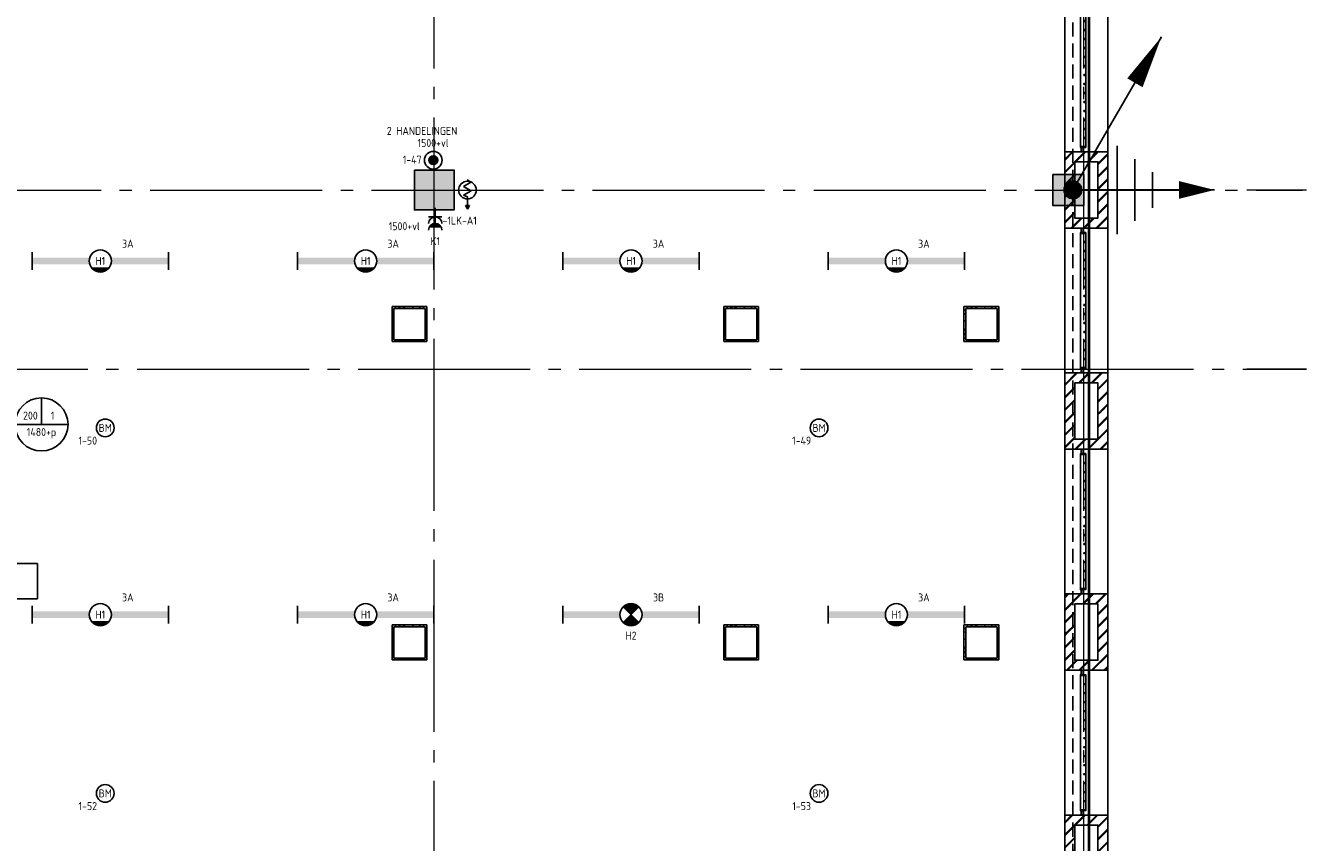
# Model space of a CAD drawing. Header units: millimetres. Extents: x -38031 to 123247, y -16330 to 129979.
# Tile 202 of 235: x 87240 to 101720, y 17722 to 26959. Entities that reach past the tile are written whole.
import ezdxf
from ezdxf.enums import TextEntityAlignment as Align

# ---------------------------------------------------------------- set-up
doc = ezdxf.new("R2010")
doc.units = ezdxf.units.MM
doc.header["$LTSCALE"] = 50
for name, pattern in [('HIDDEN', [9.525, 6.35, -3.175]), ('HIDDEN2', [4.7625, 3.175, -1.5875]), ('STYLE_11', [5, 3.888855, -0.416718, 0.277786, -0.416641])]:
    doc.linetypes.add(name, pattern=pattern)
for name, color, linetype in [('AL$1A---_ALGEMEEN', 8, 'Continuous'), ('AM$1A---_ARCERING', 8, 'Continuous'), ('BOUWKUNDIG', 8, 'Continuous'), ('brandscheiding', 5, 'HIDDEN'), ('EB6511--_ATTRIB', 2, 'Continuous'), ('EL6121--', 3, 'Continuous'), ('EL6131--_KG', 3, 'Continuous'), ('EL6222--', 3, 'Continuous'), ('EL6311--', 3, 'Continuous'), ('EL6311--NV', 7, 'Continuous'), ('EL6511--', 3, 'Continuous'), ('EM6131--', 1, 'Continuous'), ('Vloerdoos verdieping', 51, 'Continuous')]:
    doc.layers.add(name, color=color, linetype=linetype)
doc.layers.add('stramien', color=1, linetype='STYLE_11', lineweight=15)
doc.styles.add('BURO-018', font='iso.shx', dxfattribs={"height": 90})
pattern_1 = [(45, (0, 0), (70.7107, -70.7107), []), (45, (7.07, -7.07), (70.7107, -70.7107), [])]

# ---------------------------------------------------------------- blocks, each defined once
blk = doc.blocks.new('111304AW')
at = {"color": 0, "linetype": 'Continuous'}
for p, q in [((-1.5, 3), (1.5, 3)), ((1.3, 5.25), (-1.3, 5.25)), ((1.16, 5.05), (-1.16, 5.05)), ((0.96, 4.85), (-0.96, 4.85)), ((0.65, 4.65), (-0.65, 4.65)), ((0, 1), (0, 4.5))]:
    blk.add_line(p, q, dxfattribs=at)
for centre in [(0, 6), (0, 4.5)]:
    blk.add_arc(centre, 1.5, 180, 0, dxfattribs=at)
at = {"color": 0, "linetype": 'Continuous', "style": 'BURO-018'}
for tag, p in [('E_GKAST', (0, 11.5)), ('E_GROEP', (0, 8.5)), ('E_SGROEP', (4.5, 8.5))]:
    blk.add_attdef(tag, text='', height=1.8, dxfattribs=at).set_placement(p, align=Align.MIDDLE)
at = {"color": 0, "linetype": 'Continuous', "style": 'BURO-018', "flags": 1}
for tag, p in [('E_VERMCODE', (13, 8.5)), ('E_MATCODE', (0, 0))]:
    blk.add_attdef(tag, text='', height=1.8, dxfattribs=at).set_placement(p, align=Align.MIDDLE)
blk = doc.blocks.new('1115B6WD')
at = {"color": 0, "linetype": 'Continuous'}
for p, q in [((1.88, -1.65), (-1.88, -1.65)), ((1.68, -1.85), (-1.68, -1.85)), ((1.43, -2.05), (-1.43, -2.05)), ((1.09, -2.25), (-1.09, -2.25)), ((0.5, -2.45), (-0.5, -2.45))]:
    blk.add_line(p, q, dxfattribs=at)
blk = doc.blocks.new('1115B61540-WD2')
at = {"color": 0}
for p, q in [((-15.4, 2), (-15.4, -2)), ((15.4, 2), (15.4, -2))]:
    blk.add_line(p, q, dxfattribs=at)
at = {"color": 0, "linetype": 'Continuous'}
blk.add_circle((0, 0), 2.5, dxfattribs=at)
at = {"color": 0}
for points in [[(-2.5, 0.75), (-15.4, 0.75), (-2.5, -0.75), (-15.4, -0.75)], [(2.5, 0.75), (15.4, 0.75), (2.5, -0.75), (15.4, -0.75)]]:
    blk.add_solid(points, dxfattribs=at)
at = {"color": 0, "zscale": 100}
blk.add_blockref('1115B6WD', (0, 0), dxfattribs=at)
at = {"color": 0, "linetype": 'Continuous', "style": 'BURO-018'}
for tag, p in [('E_GKAST', (0, 8)), ('E_GROEP', (0, 5)), ('E_SGROEP', (4.5, 5)), ('E_ARMCODE', (0, 0)), ('E_SLET', (4.5, -3))]:
    blk.add_attdef(tag, text='', height=1.8, dxfattribs=at).set_placement(p, align=Align.MIDDLE)
blk = doc.blocks.new('E00018')
at = {"color": 0, "linetype": 'Continuous'}
for p, q in [((-1.77, -1.77), (1.77, 1.77)), ((1.77, -1.77), (-1.77, 1.77))]:
    blk.add_line(p, q, dxfattribs=at)
at = {"color": 0, "linetype": 'Continuous', "const_width": 2.5}
for points in [[(-0.88, 0.88, -0.198912), (0, 1.25, -0.198912), (0.88, 0.88, -1)], [(-0.88, -0.88, 0.198912), (0, -1.25, 0.198912), (0.88, -0.88, 1)]]:
    blk.add_lwpolyline(points, format="xyb", dxfattribs=at)
blk = doc.blocks.new('1115B61540-NO1')
at = {"color": 0}
for p, q in [((-15.4, 2), (-15.4, -2)), ((15.4, 2), (15.4, -2))]:
    blk.add_line(p, q, dxfattribs=at)
at = {"color": 0, "linetype": 'Continuous'}
blk.add_circle((0, 0), 2.5, dxfattribs=at)
at = {"color": 0}
for points in [[(-2.5, 0.75), (-15.4, 0.75), (-2.5, -0.75), (-15.4, -0.75)], [(2.5, 0.75), (15.4, 0.75), (2.5, -0.75), (15.4, -0.75)]]:
    blk.add_solid(points, dxfattribs=at)
at = {"color": 0, "zscale": 100}
blk.add_blockref('E00018', (0, 0), dxfattribs=at)
at = {"color": 0, "linetype": 'Continuous', "style": 'BURO-018'}
for tag, p in [('E_GKAST', (0, 8)), ('E_GROEP', (0, 5)), ('E_SGROEP', (4.5, 5)), ('E_ARMCODE', (0, 0)), ('E_SLET', (4.5, -3))]:
    blk.add_attdef(tag, text='', height=1.8, dxfattribs=at).set_placement(p, align=Align.MIDDLE)
blk = doc.blocks.new('E-GK-END-190')
at = {"color": 0, "linetype": 'Continuous'}
blk.add_line((0, 200), (0, -200), dxfattribs=at)
blk = doc.blocks.new('E-GK-GTC-1903C')
at = {"color": 0, "linetype": 'Continuous'}
for p, q in [((-0.5, 200), (0.5, 200)), ((-0.5, -200), (0.5, -200))]:
    blk.add_line(p, q, dxfattribs=at)
blk = doc.blocks.new('E00103')
at = {"color": 0, "linetype": 'Continuous'}
for p, q in [((0, 6), (0, 12)), ((-6, 6), (6, 6))]:
    blk.add_line(p, q, dxfattribs=at)
blk.add_circle((0, 6), 6, dxfattribs=at)
at = {"color": 0, "linetype": 'Continuous', "style": 'BURO-018'}
for tag, p in [('E_TEXT1', (-2.5, 8)), ('E_TEXT3', (2.5, 8)), ('E_TEXT6', (0, 4))]:
    blk.add_attdef(tag, text='', height=1.8, dxfattribs=at).set_placement(p, align=Align.MIDDLE)
blk = doc.blocks.new('0215A2')
at = {"color": 0, "linetype": 'Continuous'}
for p, q in [((0, -8), (0, 0)), ((-2.5, -2.5), (2.5, -2.5)), ((-1.75, -3.5), (1.75, -3.5)), ((-1, -4.5), (1, -4.5))]:
    blk.add_line(p, q, dxfattribs=at)
blk.add_lwpolyline([(0, -8, 0, 1, 0), (0, -6, 1, 1, 0)], format="xyseb", dxfattribs=at)
at = {"color": 0, "linetype": 'Continuous', "style": 'BURO-018', "flags": 1}
blk.add_attdef('E_MATCODE', text='', height=1.8, rotation=90, dxfattribs=at).set_placement((0, 0), align=Align.MIDDLE)
blk = doc.blocks.new('E00168')
at = {"color": 0, "linetype": 'Continuous'}
blk.add_line((0, 0), (5, 8.66), dxfattribs=at)
blk.add_lwpolyline([(5, 8.66, 0, 1, 0), (3.5, 6.062, 1, 1, 0)], format="xyseb", dxfattribs=at)
at = {"color": 0, "const_width": 0.5}
blk.add_lwpolyline([(-0.25, 0, 1), (0.25, 0, 1)], format="xyb", close=True, dxfattribs=at)
at = {"color": 0, "linetype": 'Continuous'}
blk.add_circle((0, 0), 0.5, dxfattribs=at)
blk = doc.blocks.new('E00123')
at = {"color": 0, "linetype": 'Continuous'}
blk.add_circle((0, 0), 2, dxfattribs=at)
at = {"color": 0, "linetype": 'Continuous', "style": 'BURO-018'}
for tag, p in [('E_TEXT1', (0, 4.5)), ('E_TEXT2', (0, 0))]:
    blk.add_attdef(tag, text='', height=1.8, dxfattribs=at).set_placement(p, align=Align.MIDDLE)
at = {"color": 0, "linetype": 'Continuous', "style": 'BURO-018', "flags": 1}
blk.add_attdef('E_MATCODE', (0, 0), '', height=1.8, dxfattribs=at)
blk = doc.blocks.new('E00023')
at = {"color": 0, "const_width": 1}
blk.add_lwpolyline([(-0.5, 3, 1), (0.5, 3, 1)], format="xyb", close=True, dxfattribs=at)
at = {"color": 0, "linetype": 'Continuous'}
for radius in [2, 1]:
    blk.add_circle((0, 3), radius, dxfattribs=at)
at = {"color": 0, "linetype": 'Continuous', "style": 'BURO-018'}
blk.add_attdef('E_TEXT1', text='', height=1.8, dxfattribs=at).set_placement((0, 7.5), align=Align.MIDDLE)
at = {"color": 0, "linetype": 'Continuous', "style": 'BURO-018', "flags": 1}
blk.add_attdef('E_MATCODE', (0, 0), '', height=1.8, dxfattribs=at)
blk = doc.blocks.new('VLOERDOOS')
at = {"layer": 'Vloerdoos verdieping'}
for p, q in [((0, 395), (395, 395)), ((0, 395), (0, 0)), ((0, 355), (20, 355)), ((0, 315), (20, 315)), ((0, 305), (20, 305)), ((20, 375), (20, 20)), ((20, 375), (375, 375)), ((40, 375), (40, 395)), ((80, 375), (80, 395)), ((90, 375), (90, 395)), ((130, 375), (130, 395)), ((140, 375), (140, 395)), ((235, 375), (235, 395)), ((315, 375), (315, 395)), ((355, 375), (355, 395)), ((375, 375), (375, 20)), ((375, 355), (395, 355)), ((375, 315), (395, 315)), ((375, 305), (395, 305)), ((395, 395), (395, 0)), ((0, 265), (20, 265)), ((0, 255), (20, 255)), ((0, 160), (20, 160)), ((375, 265), (395, 265)), ((375, 255), (395, 255)), ((375, 160), (395, 160)), ((0, 80), (20, 80)), ((0, 40), (20, 40)), ((0, 0), (395, 0)), ((20, 20), (375, 20)), ((40, 0), (40, 20)), ((80, 0), (80, 20)), ((90, 0), (90, 20)), ((130, 0), (130, 20)), ((140, 0), (140, 20)), ((235, 0), (235, 20)), ((315, 0), (315, 20)), ((355, 0), (355, 20)), ((375, 80), (395, 80)), ((375, 40), (395, 40))]:
    blk.add_line(p, q, dxfattribs=at)
blk = doc.blocks.new('31x_staal-K-hek1-p')
at = {"layer": 'AM$1A---_ARCERING', "linetype": 'Continuous', "lineweight": 0}
for points in [[(-250, 1485), (-270, 1485), (-270, 1475), (-250, 1475)], [(-250, 1383), (-270, 1383), (-270, 1373), (-250, 1373)], [(-250, 1282), (-270, 1282), (-270, 1272), (-250, 1272)], [(-250, 1180), (-270, 1180), (-270, 1170), (-250, 1170)], [(-250, 1078), (-270, 1078), (-270, 1068), (-250, 1068)], [(-250, 976), (-270, 976), (-270, 966), (-250, 966)], [(-250, 874), (-270, 874), (-270, 864), (-250, 864)], [(-250, 773), (-270, 773), (-270, 763), (-250, 763)], [(-250, 671), (-270, 671), (-270, 661), (-250, 661)], [(-250, 569), (-270, 569), (-270, 559), (-250, 559)], [(-250, 467), (-270, 467), (-270, 457), (-250, 457)], [(-250, 365), (-270, 365), (-270, 355), (-250, 355)], [(-250, 264), (-270, 264), (-270, 254), (-250, 254)], [(-250, 162), (-270, 162), (-270, 152), (-250, 152)]]:
    blk.add_hatch(color=256, dxfattribs=at).paths.add_polyline_path(points)
at = {"layer": 'AL$1A---_ALGEMEEN', "color": 0}
for points in [[(-488, 1637), (0, 1637), (0, 0), (-488, 0)], [(-250, 1485), (-270, 1485), (-270, 1475), (-250, 1475)], [(-250, 1383), (-270, 1383), (-270, 1373), (-250, 1373)], [(-250, 1282), (-270, 1282), (-270, 1272), (-250, 1272)], [(-250, 1180), (-270, 1180), (-270, 1170), (-250, 1170)], [(-250, 1078), (-270, 1078), (-270, 1068), (-250, 1068)], [(-250, 976), (-270, 976), (-270, 966), (-250, 966)], [(-250, 874), (-270, 874), (-270, 864), (-250, 864)], [(-250, 773), (-270, 773), (-270, 763), (-250, 763)], [(-250, 671), (-270, 671), (-270, 661), (-250, 661)], [(-250, 569), (-270, 569), (-270, 559), (-250, 559)], [(-250, 467), (-270, 467), (-270, 457), (-250, 457)], [(-250, 365), (-270, 365), (-270, 355), (-250, 355)], [(-250, 264), (-270, 264), (-270, 254), (-250, 254)], [(-250, 162), (-270, 162), (-270, 152), (-250, 152)]]:
    blk.add_lwpolyline(points, close=True, dxfattribs=at)
at = {"color": 0}
for points in [[(-488, 1637), (-488, 2068), (-375, 2068), (-375, 1750), (-113, 1750), (-113, 2068), (0, 2068), (0, 1637)], [(-488, 0), (-488, -432), (-375, -432), (-375, -113), (-113, -113), (-113, -432), (0, -432), (0, 0)]]:
    blk.add_wipeout(points, dxfattribs=at).dxf.layer = 'AL$1A---_ALGEMEEN'
at = {"layer": 'AM$1A---_ARCERING', "linetype": 'Continuous', "lineweight": 5}
h = blk.add_hatch(dxfattribs=at)
h.set_pattern_fill('BAKSTEEN', color=256, style=0, pattern_type=2)
h.set_pattern_definition(pattern_1)
h.paths.add_polyline_path([(-488, 1637), (-488, 2068), (-375, 2068), (-375, 1750), (-113, 1750), (-113, 2068), (0, 2068), (0, 1637)])
h = blk.add_hatch(dxfattribs=at)
h.set_pattern_fill('BAKSTEEN', color=256, style=0, pattern_type=2)
h.set_pattern_definition(pattern_1)
h.paths.add_polyline_path([(-488, 0), (-488, -432), (-375, -432), (-375, -113), (-113, -113), (-113, -432), (0, -432), (0, 0)])
at = {"layer": 'AL$1A---_ALGEMEEN', "color": 0}
for p, q in [((-488, 1637), (-488, 2068)), ((-488, 0), (-488, -432))]:
    blk.add_line(p, q, dxfattribs=at)
at = {"layer": 'AL$1A---_ALGEMEEN', "color": 0, "flags": 128}
for points in [[(0, 2068), (0, 1637), (-488, 1637)], [(-375, 2068), (-375, 1750), (-113, 1750), (-113, 2068)], [(0, -432), (0, 0), (-488, 0)], [(-375, -432), (-375, -113), (-113, -113), (-113, -432)]]:
    blk.add_lwpolyline(points, dxfattribs=at)
at = {"layer": 'AL$1A---_ALGEMEEN', "color": 0}
blk.add_lwpolyline([(-310, 1587), (-250, 1587), (-250, 50), (-310, 50)], close=True, dxfattribs=at)
at = {"color": 0}
for points in [[(-302, 1590), (-278, 1590), (-278, 1587), (-302, 1587)], [(-302, 3), (-278, 3), (-278, 0), (-302, 0)]]:
    blk.add_wipeout(points, dxfattribs=at).dxf.layer = 'AL$1A---_ALGEMEEN'
at = {"layer": 'AL$1A---_ALGEMEEN', "color": 0}
for points in [[(-302, 1590), (-278, 1590), (-278, 1587), (-302, 1587)], [(-302, 3), (-278, 3), (-278, 0), (-302, 0)]]:
    blk.add_lwpolyline(points, close=True, dxfattribs=at)
at = {"color": 0}
for points in [[(-302, 1637), (-278, 1637), (-278, 1634), (-302, 1634)], [(-300, 47), (-280, 47), (-280, 3), (-300, 3)]]:
    blk.add_wipeout(points, dxfattribs=at).dxf.layer = 'AL$1A---_ALGEMEEN'
at = {"layer": 'AM$1A---_ARCERING', "linetype": 'Continuous', "lineweight": 0}
blk.add_hatch(color=256, dxfattribs=at).paths.add_polyline_path([(-250, 60), (-310, 60), (-310, 50), (-250, 50)])
at = {"layer": 'AL$1A---_ALGEMEEN', "color": 0}
for points in [[(-302, 1637), (-278, 1637), (-278, 1634), (-302, 1634)], [(-250, 60), (-310, 60), (-310, 50), (-250, 50)], [(-300, 47), (-280, 47), (-280, 3), (-300, 3)]]:
    blk.add_lwpolyline(points, close=True, dxfattribs=at)
at = {"color": 0}
for points in [[(-300, 1634), (-280, 1634), (-280, 1590), (-300, 1590)], [(-302, 50), (-278, 50), (-278, 47), (-302, 47)]]:
    blk.add_wipeout(points, dxfattribs=at).dxf.layer = 'AL$1A---_ALGEMEEN'
at = {"layer": 'AM$1A---_ARCERING', "linetype": 'Continuous', "lineweight": 0}
blk.add_hatch(color=256, dxfattribs=at).paths.add_polyline_path([(-250, 1577), (-310, 1577), (-310, 1587), (-250, 1587)])
at = {"layer": 'AL$1A---_ALGEMEEN', "color": 0}
for points in [[(-300, 1634), (-280, 1634), (-280, 1590), (-300, 1590)], [(-250, 1577), (-310, 1577), (-310, 1587), (-250, 1587)], [(-302, 50), (-278, 50), (-278, 47), (-302, 47)]]:
    blk.add_lwpolyline(points, close=True, dxfattribs=at)
blk = doc.blocks.new('brandslaghaspel_')
at = {"layer": 'AL$1A---_ALGEMEEN', "color": 0}
for p, q in [((215, -1), (175, 22)), ((175, 22), (175, -23)), ((175, -23), (214, -1))]:
    blk.add_line(p, q, dxfattribs=at)
at = {"color": 0}
blk.add_wipeout([(0, -100), (-10, -100), (-20, -98), (-29, -96), (-38, -92), (-47, -88), (-56, -83), (-63, -77), (-71, -71), (-77, -63), (-83, -56), (-88, -47), (-92, -38), (-96, -29), (-98, -20), (-100, -10), (-100, 0), (-100, 10), (-98, 20), (-96, 29), (-92, 38), (-88, 47), (-83, 56), (-77, 63), (-71, 71), (-63, 77), (-56, 83), (-47, 88), (-38, 92), (-29, 96), (-20, 98), (-10, 100), (0, 100), (10, 100), (20, 98), (29, 96), (38, 92), (47, 88), (56, 83), (63, 77), (71, 71), (77, 63), (83, 56), (88, 47), (92, 38), (96, 29), (98, 20), (100, 10), (100, 0), (100, -10), (98, -20), (96, -29), (92, -38), (88, -47), (83, -56), (77, -63), (71, -71), (63, -77), (56, -83), (47, -88), (38, -92), (29, -96), (20, -98), (10, -100)], dxfattribs=at).dxf.layer = 'AL$1A---_ALGEMEEN'
at = {"layer": 'AL$1A---_ALGEMEEN', "color": 0}
for p, q in [((-114, -3), (-90, 39)), ((-90, 39), (-41, -45)), ((-41, -45), (9, 41)), ((9, 41), (58, -43)), ((58, -43), (77, -1)), ((77, -1), (215, -1))]:
    blk.add_line(p, q, dxfattribs=at)
at = {"layer": 'AL$1A---_ALGEMEEN', "color": 0, "flags": 128}
blk.add_lwpolyline([(-100, 0, -0.414214), (0, 100, -0.414214), (100, 0, -0.414214), (0, -100, -0.414214)], format="xyb", close=True, dxfattribs=at)
blk = doc.blocks.new('200254 W 210 11-06-2007')
at = {"layer": 'stramien', "ltscale": 10}
blk.add_line((55661, -41014), (55661, 36216), dxfattribs=at)
at = {"layer": 'stramien', "linetype": 'Continuous'}
for p, q in [((65521, 112), (64846, 112)), ((65521, -1913), (64846, -1913))]:
    blk.add_line(p, q, dxfattribs=at)
at = {"layer": 'AL$1A---_ALGEMEEN'}
blk.add_blockref('31x_staal-K-hek1-p', (63276, 544), dxfattribs=at)
at = {"layer": 'AL$1A---_ALGEMEEN', "rotation": 270.2302275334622}
blk.add_blockref('brandslaghaspel_', (56036, 112), dxfattribs=at)
at = {"layer": 'AM$1A---_ARCERING', "linetype": 'Continuous', "lineweight": 0}
blk.add_hatch(color=256, dxfattribs=at).paths.add_polyline_path([(55436, 337), (55886, 337), (55886, -113), (55436, -113)])
at = {"layer": 'AL$1A---_ALGEMEEN'}
blk.add_lwpolyline([(55436, 337), (55886, 337), (55886, -113), (55436, -113)], close=True, dxfattribs=at)
blk.add_blockref('31x_staal-K-hek1-p', (63276, -1956), dxfattribs=at)
at = {"layer": 'AM$1A---_ARCERING', "linetype": 'Continuous', "lineweight": 0}
blk.add_hatch(color=256, dxfattribs=at).paths.add_polyline_path([(63006, -63), (63006, 287), (62656, 287), (62656, -63)])
at = {"layer": 'AL$1A---_ALGEMEEN'}
blk.add_lwpolyline([(63006, -63), (63006, 287), (62656, 287), (62656, -63)], close=True, dxfattribs=at)
at = {"layer": 'stramien', "ltscale": 10}
for p, q in [((37451, 112), (65477, 112)), ((-37699, -1913), (65521, -1913))]:
    blk.add_line(p, q, dxfattribs=at)
at = {"layer": 'AL$1A---_ALGEMEEN'}
blk.add_blockref('31x_staal-K-hek1-p', (63276, -4456), dxfattribs=at)
blk.add_blockref('31x_staal-K-hek1-p', (63276, -6956), dxfattribs=at)
at = {"layer": 'stramien', "ltscale": 10}
blk.add_line((63006, -41014), (63006, 36216), dxfattribs=at)

msp = doc.modelspace()

# ---------------------------------------------------------------- block references
at = {"layer": 'BOUWKUNDIG'}
msp.add_blockref('200254 W 210 11-06-2007', (36199, 24987.6), dxfattribs=at)

# ---------------------------------------------------------------- next in the draw order: linework, layer by layer
at = {"layer": 'brandscheiding', "const_width": 30}
msp.add_lwpolyline([(54354.4, 25614.3), (74096.2, 25614.3), (74096.2, 42545), (78743.2, 42545), (78743.2, 46495.5), (99261.6, 46495.5), (99261.6, 11193.8), (79190, 8856.9), (79222.3, 8468.9), (74596.4, 7983.9), (74564.1, 8339.6), (26697.9, 2966.4)], dxfattribs=at)
at = {"layer": 'EL6121--', "color": 5, "linetype": 'HIDDEN2'}
msp.add_line((99081, 58664.8), (99081, 10853.2), dxfattribs=at)

# ---------------------------------------------------------------- next in the draw order: block references
at = {"layer": 'EL6121--', "linetype": 'HIDDEN2', "xscale": 200, "yscale": 200, "zscale": 200}
msp.add_blockref('E00168', (99081, 25100), dxfattribs=at)
at = {"layer": 'EL6121--', "linetype": 'HIDDEN2', "xscale": 200, "yscale": 200, "zscale": 200, "rotation": 90}
msp.add_blockref('0215A2', (99081, 25100), dxfattribs=at)
at = {"layer": 'EL6131--_KG', "xscale": 3523.057350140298, "rotation": 179.9999999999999}
msp.add_blockref('E-GK-GTC-1903C', (85612.8, 20675), dxfattribs=at)
at = {"layer": 'EL6131--_KG', "rotation": 180}
msp.add_blockref('E-GK-END-190', (87374.3, 20675), dxfattribs=at)
at = {"layer": 'EL6222--'}
ref = msp.add_blockref('111304AW', (91871.3, 24946.5), dxfattribs=dict(at, xscale=50, yscale=50, zscale=50, rotation=180))
ref.add_attrib('E_GROEP', 'K1', dxfattribs={"layer": '0', "color": 1, "linetype": 'Continuous', "height": 90, "style": 'BURO-018'}).set_placement((91871.3, 24521.5), align=Align.MIDDLE)
ref.add_attrib('E_GKAST', '-1LK-A1', dxfattribs={"layer": '0', "color": 1, "linetype": 'Continuous', "height": 90, "style": 'BURO-018'}).set_placement((92147.7, 24754), align=Align.MIDDLE)
at = {"layer": 'EL6311--'}
ref = msp.add_blockref('1115B61540-WD2', (88084.8, 24297.6), dxfattribs=dict(at, xscale=50, yscale=50, zscale=50))
ref.add_attrib('E_ARMCODE', 'H1', dxfattribs={"layer": '0', "color": 1, "linetype": 'Continuous', "height": 90, "style": 'BURO-018'}).set_placement((88084.8, 24297.6), align=Align.MIDDLE)
ref.add_attrib('E_GROEP', '3A', dxfattribs={"layer": '0', "color": 1, "linetype": 'Continuous', "height": 90, "style": 'BURO-018'}).set_placement((88395.8, 24492.6), align=Align.MIDDLE)
ref = msp.add_blockref('1115B61540-WD2', (91084.8, 24297.6), dxfattribs=dict(at, xscale=50, yscale=50, zscale=50))
ref.add_attrib('E_ARMCODE', 'H1', dxfattribs={"layer": '0', "color": 1, "linetype": 'Continuous', "height": 90, "style": 'BURO-018'}).set_placement((91084.8, 24297.6), align=Align.MIDDLE)
ref.add_attrib('E_GROEP', '3A', dxfattribs={"layer": '0', "color": 1, "linetype": 'Continuous', "height": 90, "style": 'BURO-018'}).set_placement((91395.8, 24492.6), align=Align.MIDDLE)
ref = msp.add_blockref('1115B61540-WD2', (94084.8, 24297.6), dxfattribs=dict(at, xscale=50, yscale=50, zscale=50))
ref.add_attrib('E_ARMCODE', 'H1', dxfattribs={"layer": '0', "color": 1, "linetype": 'Continuous', "height": 90, "style": 'BURO-018'}).set_placement((94084.8, 24297.6), align=Align.MIDDLE)
ref.add_attrib('E_GROEP', '3A', dxfattribs={"layer": '0', "color": 1, "linetype": 'Continuous', "height": 90, "style": 'BURO-018'}).set_placement((94395.8, 24492.6), align=Align.MIDDLE)
ref = msp.add_blockref('1115B61540-WD2', (97084.8, 24297.6), dxfattribs=dict(at, xscale=50, yscale=50, zscale=50))
ref.add_attrib('E_ARMCODE', 'H1', dxfattribs={"layer": '0', "color": 1, "linetype": 'Continuous', "height": 90, "style": 'BURO-018'}).set_placement((97084.8, 24297.6), align=Align.MIDDLE)
ref.add_attrib('E_GROEP', '3A', dxfattribs={"layer": '0', "color": 1, "linetype": 'Continuous', "height": 90, "style": 'BURO-018'}).set_placement((97395.8, 24492.6), align=Align.MIDDLE)
ref = msp.add_blockref('1115B61540-WD2', (88084.8, 20297.6), dxfattribs=dict(at, xscale=50, yscale=50, zscale=50))
ref.add_attrib('E_ARMCODE', 'H1', dxfattribs={"layer": '0', "color": 1, "linetype": 'Continuous', "height": 90, "style": 'BURO-018'}).set_placement((88084.8, 20297.6), align=Align.MIDDLE)
ref.add_attrib('E_GROEP', '3A', dxfattribs={"layer": '0', "color": 1, "linetype": 'Continuous', "height": 90, "style": 'BURO-018'}).set_placement((88395.8, 20492.6), align=Align.MIDDLE)
ref = msp.add_blockref('1115B61540-WD2', (91084.8, 20297.6), dxfattribs=dict(at, xscale=50, yscale=50, zscale=50))
ref.add_attrib('E_ARMCODE', 'H1', dxfattribs={"layer": '0', "color": 1, "linetype": 'Continuous', "height": 90, "style": 'BURO-018'}).set_placement((91084.8, 20297.6), align=Align.MIDDLE)
ref.add_attrib('E_GROEP', '3A', dxfattribs={"layer": '0', "color": 1, "linetype": 'Continuous', "height": 90, "style": 'BURO-018'}).set_placement((91395.8, 20492.6), align=Align.MIDDLE)
ref = msp.add_blockref('1115B61540-WD2', (97084.8, 20297.6), dxfattribs=dict(at, xscale=50, yscale=50, zscale=50))
ref.add_attrib('E_ARMCODE', 'H1', dxfattribs={"layer": '0', "color": 1, "linetype": 'Continuous', "height": 90, "style": 'BURO-018'}).set_placement((97084.8, 20297.6), align=Align.MIDDLE)
ref.add_attrib('E_GROEP', '3A', dxfattribs={"layer": '0', "color": 1, "linetype": 'Continuous', "height": 90, "style": 'BURO-018'}).set_placement((97395.8, 20492.6), align=Align.MIDDLE)
at = {"layer": 'EL6311--NV'}
ref = msp.add_blockref('1115B61540-NO1', (94084.8, 20297.6), dxfattribs=dict(at, xscale=50, yscale=50, zscale=50))
ref.add_attrib('E_ARMCODE', 'H2', dxfattribs={"layer": '0', "color": 1, "linetype": 'Continuous', "height": 90, "style": 'BURO-018'}).set_placement((94084.8, 20060.3), align=Align.MIDDLE)
ref.add_attrib('E_GROEP', '3B', dxfattribs={"layer": '0', "color": 1, "linetype": 'Continuous', "height": 90, "style": 'BURO-018'}).set_placement((94395.8, 20492.6), align=Align.MIDDLE)
at = {"layer": 'EL6511--'}
ref = msp.add_blockref('E00023', (91849.1, 25587), dxfattribs=dict(at, xscale=50, yscale=50, zscale=50, rotation=180))
ref.add_attrib('E_TEXT1', '1-47', dxfattribs={"layer": 'EB6511--_ATTRIB', "color": 1, "linetype": 'Continuous', "height": 90, "style": 'BURO-018'}).set_placement((91610.2, 25443.3), align=Align.MIDDLE)
ref = msp.add_blockref('E00123', (88140.1, 22409.7), dxfattribs=dict(at, xscale=50, yscale=50, zscale=50))
ref.add_attrib('E_TEXT2', 'BM', dxfattribs={"layer": 'EB6511--_ATTRIB', "color": 1, "linetype": 'Continuous', "height": 90, "style": 'BURO-018'}).set_placement((88140.1, 22409.7), align=Align.MIDDLE)
ref.add_attrib('E_TEXT1', '1-50', dxfattribs={"layer": 'EB6511--_ATTRIB', "color": 1, "linetype": 'Continuous', "height": 90, "style": 'BURO-018'}).set_placement((87943.2, 22265.7), align=Align.MIDDLE)
ref = msp.add_blockref('E00123', (96210.1, 22409.7), dxfattribs=dict(at, xscale=50, yscale=50, zscale=50))
ref.add_attrib('E_TEXT2', 'BM', dxfattribs={"layer": 'EB6511--_ATTRIB', "color": 1, "linetype": 'Continuous', "height": 90, "style": 'BURO-018'}).set_placement((96210.1, 22409.7), align=Align.MIDDLE)
ref.add_attrib('E_TEXT1', '1-49', dxfattribs={"layer": 'EB6511--_ATTRIB', "color": 1, "linetype": 'Continuous', "height": 90, "style": 'BURO-018'}).set_placement((96013.2, 22265.7), align=Align.MIDDLE)
ref = msp.add_blockref('E00123', (88140.1, 18276.9), dxfattribs=dict(at, xscale=50, yscale=50, zscale=50))
ref.add_attrib('E_TEXT2', 'BM', dxfattribs={"layer": 'EB6511--_ATTRIB', "color": 1, "linetype": 'Continuous', "height": 90, "style": 'BURO-018'}).set_placement((88140.1, 18276.9), align=Align.MIDDLE)
ref.add_attrib('E_TEXT1', '1-52', dxfattribs={"layer": 'EB6511--_ATTRIB', "color": 1, "linetype": 'Continuous', "height": 90, "style": 'BURO-018'}).set_placement((87943.2, 18133), align=Align.MIDDLE)
ref = msp.add_blockref('E00123', (96210.1, 18276.9), dxfattribs=dict(at, xscale=50, yscale=50, zscale=50))
ref.add_attrib('E_TEXT2', 'BM', dxfattribs={"layer": 'EB6511--_ATTRIB', "color": 1, "linetype": 'Continuous', "height": 90, "style": 'BURO-018'}).set_placement((96210.1, 18276.9), align=Align.MIDDLE)
ref.add_attrib('E_TEXT1', '1-53', dxfattribs={"layer": 'EB6511--_ATTRIB', "color": 1, "linetype": 'Continuous', "height": 90, "style": 'BURO-018'}).set_placement((96013.2, 18133), align=Align.MIDDLE)
at = {"layer": 'EM6131--'}
ref = msp.add_blockref('E00103', (87419.6, 22148.8), dxfattribs=dict(at, xscale=50, yscale=50, zscale=50))
ref.add_attrib('E_TEXT1', '200', dxfattribs={"layer": '0', "color": 1, "linetype": 'Continuous', "height": 90, "style": 'BURO-018'}).set_placement((87294.6, 22548.8), align=Align.MIDDLE)
ref.add_attrib('E_TEXT3', '1', dxfattribs={"layer": '0', "color": 1, "linetype": 'Continuous', "height": 90, "style": 'BURO-018'}).set_placement((87544.6, 22548.8), align=Align.MIDDLE)
ref.add_attrib('E_TEXT6', '1480+p', dxfattribs={"layer": '0', "color": 1, "linetype": 'Continuous', "height": 90, "style": 'BURO-018'}).set_placement((87419.6, 22348.8), align=Align.MIDDLE)
at = {"layer": 'Vloerdoos verdieping', "rotation": 90}
for p in [(91777.5, 23385.9), (95527.5, 23385.9), (98243.7, 23385.9), (91777.5, 19785.9), (95527.5, 19785.9), (98243.7, 19785.9)]:
    msp.add_blockref('VLOERDOOS', p, dxfattribs=at)

# ---------------------------------------------------------------- next in the draw order: texts
at = {"layer": 'EL6222--', "color": 1, "style": 'BURO-018'}
msp.add_text('1500+vl', height=90, dxfattribs=at).set_placement((91345.3, 24645.2))
at = {"layer": 'EL6511--', "color": 1, "style": 'BURO-018'}
for s, p in [('2 HANDELINGEN', (91323.8, 25723)), ('1500+vl', (91671.1, 25586.9))]:
    msp.add_text(s, height=90, dxfattribs=at).set_placement(p)

doc.saveas('drawing.dxf')
